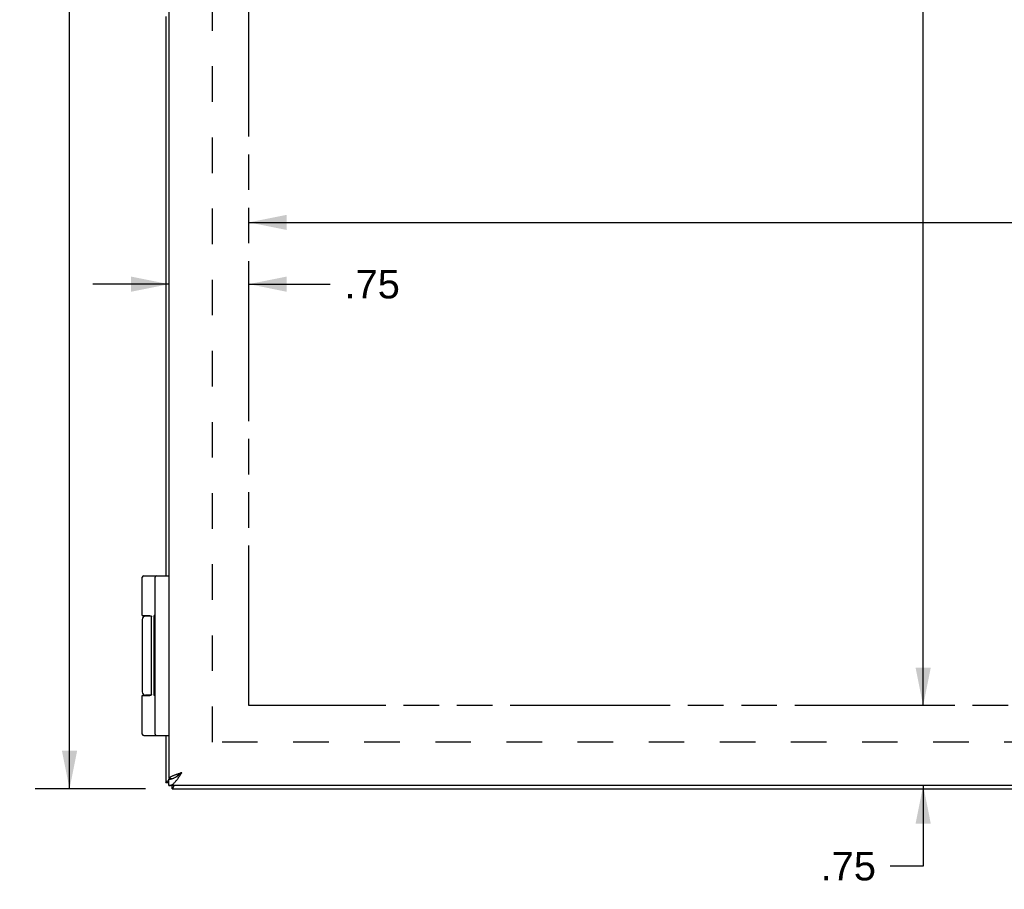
# Model space of a CAD drawing. Header units: inches. Extents: x 0 to 60.7, y 0 to 39.3.
# Tile 3 of 11: x 6.2 to 15.5, y 11.4 to 19.6. Entities that reach past the tile are written whole.
import ezdxf

# ---------------------------------------------------------------- set-up
doc = ezdxf.new("R2010")
doc.units = ezdxf.units.IN
doc.header["$LTSCALE"] = 3.339286
doc.header["$MEASUREMENT"] = 0
doc.linetypes.add('HIDDEN', pattern=[0.2, 0.1, -0.1])
doc.linetypes.add('PHANTOM', pattern=[0.8, 0.45, -0.05, 0.1, -0.05, 0.1, -0.05])
doc.layers.get('0').update_dxf_attribs({"linetype": 'CONTINUOUS'})
for name, color, linetype in [('02___PRT_ALL_AXES', 7, 'CONTINUOUS'), ('AVAIL_DOOR_SPACE', 7, 'CONTINUOUS'), ('DEFAULT_2', 8, 'HIDDEN'), ('DIMENSIONS', 7, 'CONTINUOUS')]:
    doc.layers.add(name, color=color, linetype=linetype)
doc.styles.get("Standard").update_dxf_attribs({"font": 'arial.ttf'})
doc.dimstyles.new('DIMSTYLE_1', dxfattribs={"dimtxt": 0.267857, "dimasz": 0.357143, "dimexe": 0.09, "dimexo": 0.07, "dimgap": 0.0375, "dimtad": 0, "dimtih": 1, "dimtoh": 1, "dimzin": 4, "dimdsep": 46, "dimtxsty": 'Standard', "dimblk": '_FILLED', "dimblk1": '_FILLED', "dimblk2": '_FILLED', "dimcen": 0.09, "dimazin": 1, "dimtfac": 1, "dimtofl": 0, "dimtmove": 0, "dimatfit": 3, "dimldrblk": '_FILLED', "dimfxl": 0, "dimtolj": 1, "dimtzin": 4, "dimarcsym": 0})

# ---------------------------------------------------------------- blocks, each defined once
blk = doc.blocks.new('_FILLED')
at = {"color": 0, "linetype": 'ByBlock'}
blk.add_solid([(0, 0), (-1, 0.2), (-1, -0.2)], dxfattribs=at)
blk = doc.blocks.new('*D6')
at = {"layer": 'DIMENSIONS', "color": 2, "linetype": 'Continuous'}
for p, q in [((7.3914, 28.3588), (6.3559, 28.3588)), ((6.6773, 28.3588), (6.6773, 20.6266)), ((6.6773, 12.3588), (6.6773, 20.0909)), ((7.3914, 12.3588), (6.3559, 12.3588))]:
    blk.add_line(p, q, dxfattribs=at)
at = {"layer": 'DIMENSIONS', "color": 2, "linetype": 'Continuous', "xscale": 0.3571428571, "yscale": 0.3571428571, "zscale": 0.3571428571}
for p, rotation in [((6.6773, 28.3588), 90), ((6.6773, 12.3588), 270)]:
    blk.add_blockref('_FILLED', p, dxfattribs=dict(at, rotation=rotation))
at = {"layer": 'DIMENSIONS', "color": 2, "linetype": 'Continuous', "insert": (6.6773, 20.4927), "char_height": 0.26786, "width": 0.936006, "attachment_point": 2, "line_spacing_factor": 0.9}
blk.add_mtext('16.00', dxfattribs=at)
blk = doc.blocks.new('*D16')
at = {"layer": 'DIMENSIONS', "color": 2, "linetype": 'Continuous'}
for p, q in [((14.6944, 27.5788), (14.6944, 20.6266)), ((14.6944, 13.1388), (14.6944, 20.0909))]:
    blk.add_line(p, q, dxfattribs=at)
at = {"layer": 'DIMENSIONS', "color": 2, "linetype": 'Continuous', "xscale": 0.3571428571, "yscale": 0.3571428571, "zscale": 0.3571428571}
for p, rotation in [((14.6944, 27.5788), 90), ((14.6944, 13.1388), 270)]:
    blk.add_blockref('_FILLED', p, dxfattribs=dict(at, rotation=rotation))
at = {"layer": 'DIMENSIONS', "color": 2, "linetype": 'Continuous', "insert": (14.6944, 20.4927), "char_height": 0.26786, "width": 0.936006, "attachment_point": 2, "line_spacing_factor": 0.9}
blk.add_mtext('14.44', dxfattribs=at)
blk = doc.blocks.new('*D17')
at = {"layer": 'DIMENSIONS', "color": 2, "linetype": 'Continuous'}
for p, q in [((8.3609, 17.6759), (18.0626, 17.6759)), ((25.6759, 17.6759), (19.2664, 17.6759))]:
    blk.add_line(p, q, dxfattribs=at)
at = {"layer": 'DIMENSIONS', "color": 2, "linetype": 'Continuous', "xscale": 0.3571428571, "yscale": 0.3571428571, "zscale": 0.3571428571, "rotation": 180}
blk.add_blockref('_FILLED', (8.3609, 17.6759), dxfattribs=at)
at = {"layer": 'DIMENSIONS', "color": 2, "linetype": 'Continuous', "xscale": 0.3571428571, "yscale": 0.3571428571, "zscale": 0.3571428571}
blk.add_blockref('_FILLED', (25.6759, 17.6759), dxfattribs=at)
at = {"layer": 'DIMENSIONS', "color": 2, "linetype": 'Continuous', "insert": (18.6645, 17.8099), "char_height": 0.26786, "width": 0.936006, "attachment_point": 2, "line_spacing_factor": 0.9}
blk.add_mtext('17.32', dxfattribs=at)
blk = doc.blocks.new('*D18')
at = {"layer": 'DIMENSIONS', "color": 2, "linetype": 'Continuous'}
for p, q in [((7.6109, 17.096), (6.8966, 17.096)), ((8.3609, 17.096), (9.1259, 17.096))]:
    blk.add_line(p, q, dxfattribs=at)
at = {"layer": 'DIMENSIONS', "color": 2, "linetype": 'Continuous', "xscale": 0.3571428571, "yscale": 0.3571428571, "zscale": 0.3571428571}
blk.add_blockref('_FILLED', (7.6109, 17.096), dxfattribs=at)
at = {"layer": 'DIMENSIONS', "color": 2, "linetype": 'Continuous', "xscale": 0.3571428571, "yscale": 0.3571428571, "zscale": 0.3571428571, "rotation": 180}
blk.add_blockref('_FILLED', (8.3609, 17.096), dxfattribs=at)
at = {"layer": 'DIMENSIONS', "color": 2, "linetype": 'Continuous', "insert": (9.2598, 17.2299), "char_height": 0.26786, "width": 0.519782, "attachment_point": 1, "line_spacing_factor": 0.9}
blk.add_mtext('.75', dxfattribs=at)
blk = doc.blocks.new('*D20')
at = {"layer": 'DIMENSIONS', "color": 2, "linetype": 'Continuous'}
for p, q in [((14.6944, 13.1388), (14.6944, 13.8531)), ((14.6944, 12.3888), (14.6944, 11.6324)), ((14.6944, 11.6324), (14.3851, 11.6324))]:
    blk.add_line(p, q, dxfattribs=at)
at = {"layer": 'DIMENSIONS', "color": 2, "linetype": 'Continuous', "xscale": 0.3571428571, "yscale": 0.3571428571, "zscale": 0.3571428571}
for p, rotation in [((14.6944, 13.1388), 270), ((14.6944, 12.3888), 90)]:
    blk.add_blockref('_FILLED', p, dxfattribs=dict(at, rotation=rotation))
at = {"layer": 'DIMENSIONS', "color": 2, "linetype": 'Continuous', "insert": (14.2512, 11.7663), "char_height": 0.26786, "width": 0.519782, "attachment_point": 3, "line_spacing_factor": 0.9}
blk.add_mtext('.75', dxfattribs=at)

msp = doc.modelspace()

# ---------------------------------------------------------------- linework, layer by layer
at = {"color": 3, "linetype": 'Continuous'}
for p, q in [((7.6109, 28.2638), (7.6109, 12.4538)), ((7.5814, 19.6088), (7.5814, 14.3588)), ((7.5814, 12.8588), (7.5814, 12.4188)), ((7.6119, 12.4538), (7.6109, 12.4538)), ((7.6361, 12.4521), (7.6378, 12.4538)), ((27.5509, 12.3888), (7.6109, 12.3888)), ((7.6414, 12.3588), (27.5214, 12.3588))]:
    msp.add_line(p, q, dxfattribs=at)
at = {"color": 7, "linetype": 'Continuous'}
for p, q in [((7.374, 14.3588), (7.6109, 14.3588)), ((7.4809, 12.8718), (7.4809, 14.3458)), ((7.445, 13.9788), (7.3911, 13.9788)), ((7.4465, 13.2438), (7.4465, 13.9738)), ((7.361, 13.2338), (7.4309, 13.2338)), ((7.445, 13.2388), (7.391, 13.2388)), ((7.3741, 12.8588), (7.6109, 12.8588)), ((7.5814, 12.4188), (7.6109, 12.4188)), ((7.6109, 12.3888), (7.6109, 12.4488)), ((7.6119, 12.4538), (7.6422, 12.4538)), ((7.6414, 12.3588), (7.6414, 12.3888))]:
    msp.add_line(p, q, dxfattribs=at)
for points in [[(7.361, 13.9838), (7.4309, 13.9838), (7.4315, 13.9838), (7.4321, 13.9838), (7.4327, 13.9837), (7.4332, 13.9837), (7.4338, 13.9837), (7.4343, 13.9836), (7.4348, 13.9836), (7.4353, 13.9835), (7.4358, 13.9835), (7.4362, 13.9834), (7.4366, 13.9834), (7.437, 13.9833), (7.4374, 13.9832), (7.4378, 13.9831), (7.4381, 13.983), (7.4385, 13.983), (7.4388, 13.9829), (7.4391, 13.9828), (7.4394, 13.9827), (7.4397, 13.9826), (7.4399, 13.9825), (7.4402, 13.9824), (7.4405, 13.9823), (7.4407, 13.9822), (7.441, 13.9821), (7.4412, 13.982), (7.4414, 13.9819), (7.4416, 13.9817), (7.4418, 13.9816), (7.442, 13.9815), (7.4422, 13.9814), (7.4424, 13.9813), (7.4426, 13.9812), (7.4427, 13.981), (7.4429, 13.9809), (7.4431, 13.9808), (7.4432, 13.9807), (7.4434, 13.9806), (7.4435, 13.9804), (7.4436, 13.9803), (7.4438, 13.9802), (7.4439, 13.9801), (7.444, 13.9799), (7.4441, 13.9798), (7.4443, 13.9797), (7.4444, 13.9796), (7.4445, 13.9795), (7.4446, 13.9793), (7.4447, 13.9792), (7.4448, 13.9791), (7.4449, 13.979), (7.4449, 13.9788), (7.445, 13.9787), (7.4451, 13.9786), (7.4452, 13.9785), (7.4453, 13.9784), (7.4453, 13.9782), (7.4454, 13.9781), (7.4455, 13.978), (7.4455, 13.9779), (7.4456, 13.9778), (7.4457, 13.9776), (7.4457, 13.9775), (7.4458, 13.9774), (7.4458, 13.9773), (7.4459, 13.9772), (7.4459, 13.9771), (7.446, 13.977), (7.446, 13.9768), (7.446, 13.9767), (7.4461, 13.9766), (7.4461, 13.9765), (7.4462, 13.9764), (7.4462, 13.9763), (7.4462, 13.9762), (7.4463, 13.976), (7.4463, 13.9759), (7.4463, 13.9758), (7.4463, 13.9757), (7.4464, 13.9756), (7.4464, 13.9755), (7.4464, 13.9754), (7.4464, 13.9753), (7.4464, 13.9752), (7.4465, 13.9751), (7.4465, 13.975), (7.4465, 13.9748), (7.4465, 13.9747), (7.4465, 13.9746), (7.4465, 13.9745), (7.4465, 13.9744), (7.4465, 13.9743), (7.4465, 13.9742), (7.4465, 13.9741), (7.4465, 13.974), (7.4465, 13.9739), (7.4465, 13.9738)], [(7.4465, 13.2438), (7.4465, 13.2437), (7.4465, 13.2436), (7.4465, 13.2435), (7.4465, 13.2434), (7.4465, 13.2432), (7.4465, 13.2431), (7.4465, 13.243), (7.4465, 13.2429), (7.4465, 13.2428), (7.4465, 13.2427), (7.4465, 13.2426), (7.4465, 13.2425), (7.4464, 13.2424), (7.4464, 13.2423), (7.4464, 13.2422), (7.4464, 13.2421), (7.4464, 13.242), (7.4463, 13.2418), (7.4463, 13.2417), (7.4463, 13.2416), (7.4463, 13.2415), (7.4462, 13.2414), (7.4462, 13.2413), (7.4462, 13.2412), (7.4461, 13.2411), (7.4461, 13.241), (7.446, 13.2408), (7.446, 13.2407), (7.446, 13.2406), (7.4459, 13.2405), (7.4459, 13.2404), (7.4458, 13.2403), (7.4458, 13.2402), (7.4457, 13.24), (7.4457, 13.2399), (7.4456, 13.2398), (7.4455, 13.2397), (7.4455, 13.2396), (7.4454, 13.2394), (7.4453, 13.2393), (7.4453, 13.2392), (7.4452, 13.2391), (7.4451, 13.239), (7.445, 13.2388), (7.4449, 13.2387), (7.4449, 13.2386), (7.4448, 13.2385), (7.4447, 13.2384), (7.4446, 13.2382), (7.4445, 13.2381), (7.4444, 13.238), (7.4443, 13.2379), (7.4441, 13.2377), (7.444, 13.2376), (7.4439, 13.2375), (7.4438, 13.2374), (7.4436, 13.2373), (7.4435, 13.2371), (7.4434, 13.237), (7.4432, 13.2369), (7.4431, 13.2368), (7.4429, 13.2366), (7.4427, 13.2365), (7.4426, 13.2364), (7.4424, 13.2363), (7.4422, 13.2362), (7.442, 13.2361), (7.4418, 13.2359), (7.4416, 13.2358), (7.4414, 13.2357), (7.4412, 13.2356), (7.441, 13.2355), (7.4407, 13.2354), (7.4405, 13.2353), (7.4402, 13.2352), (7.4399, 13.2351), (7.4397, 13.235), (7.4394, 13.2349), (7.4391, 13.2348), (7.4388, 13.2347), (7.4385, 13.2346), (7.4381, 13.2345), (7.4378, 13.2344), (7.4374, 13.2344), (7.437, 13.2343), (7.4366, 13.2342), (7.4362, 13.2341), (7.4358, 13.2341), (7.4353, 13.234), (7.4348, 13.234), (7.4343, 13.2339), (7.4338, 13.2339), (7.4332, 13.2339), (7.4327, 13.2338), (7.4321, 13.2338), (7.4315, 13.2338), (7.4309, 13.2338)], [(7.6109, 12.4488), (7.6155, 12.4489), (7.6201, 12.4492), (7.6247, 12.4498), (7.6293, 12.4505), (7.6339, 12.4515), (7.6386, 12.4527), (7.6432, 12.4541), (7.6478, 12.4557), (7.6524, 12.4574), (7.657, 12.4594), (7.6616, 12.4615), (7.6662, 12.4639), (7.6708, 12.4663), (7.6755, 12.469), (7.6801, 12.4718), (7.6847, 12.4747), (7.6893, 12.4777), (7.6939, 12.4809), (7.6985, 12.4841), (7.7032, 12.4875), (7.7078, 12.4909), (7.7124, 12.4944), (7.717, 12.498), (7.7216, 12.5015), (7.7263, 12.5052), (7.7309, 12.5088)], [(7.7309, 12.5088), (7.7269, 12.5063), (7.723, 12.5038), (7.7192, 12.5013), (7.7153, 12.4988), (7.7116, 12.4963), (7.7079, 12.4938), (7.7043, 12.4913), (7.7009, 12.4888), (7.6975, 12.4863), (7.6943, 12.4838), (7.6913, 12.4813), (7.6884, 12.4788), (7.6858, 12.4763), (7.6833, 12.4738)]]:
    msp.add_lwpolyline(points, dxfattribs=at)
at = {"color": 3, "linetype": 'Continuous'}
for points in [[(7.6109, 12.3888), (7.6155, 12.389), (7.6201, 12.3897), (7.6247, 12.3907), (7.6293, 12.3923), (7.6339, 12.3942), (7.6386, 12.3966), (7.6432, 12.3994), (7.6478, 12.4025), (7.6524, 12.4061), (7.657, 12.41), (7.6616, 12.4143), (7.6662, 12.4189), (7.6708, 12.4239), (7.6755, 12.4292), (7.6801, 12.4347), (7.6847, 12.4406), (7.6893, 12.4467), (7.6939, 12.453), (7.6985, 12.4595), (7.7032, 12.4662), (7.7078, 12.4731), (7.7124, 12.48), (7.717, 12.4871), (7.7216, 12.4943), (7.7263, 12.5015), (7.7309, 12.5088)], [(7.7309, 12.5088), (7.7242, 12.5067), (7.7176, 12.5046), (7.711, 12.5024), (7.7045, 12.5003), (7.6981, 12.4982), (7.6917, 12.4961), (7.6855, 12.494), (7.6794, 12.4919), (7.6735, 12.4897), (7.6678, 12.4876), (7.6622, 12.4855), (7.6569, 12.4834), (7.6517, 12.4813), (7.6469, 12.4792), (7.6423, 12.4771), (7.6379, 12.4749), (7.6339, 12.4728), (7.6301, 12.4707), (7.6266, 12.4686), (7.6235, 12.4665), (7.6207, 12.4644), (7.6182, 12.4622), (7.6161, 12.4601), (7.6144, 12.458), (7.6129, 12.4559), (7.6119, 12.4538)], [(7.5814, 12.4188), (7.5816, 12.4203), (7.5823, 12.4218), (7.5835, 12.4234), (7.5851, 12.4249), (7.5872, 12.4264), (7.5897, 12.428), (7.5927, 12.4295), (7.596, 12.431), (7.5998, 12.4326), (7.604, 12.4341), (7.6085, 12.4356), (7.6109, 12.4363)], [(7.6414, 12.3588), (7.6429, 12.359), (7.6445, 12.3597), (7.646, 12.3609), (7.6475, 12.3625), (7.6491, 12.3646), (7.6506, 12.3671), (7.6521, 12.37), (7.6537, 12.3734), (7.6552, 12.3772), (7.6567, 12.3813), (7.6583, 12.3859), (7.6592, 12.3888)]]:
    msp.add_lwpolyline(points, dxfattribs=at)
at = {"color": 7, "linetype": 'Continuous'}
for centre, radius, start, end in [((7.374, 14.3458), 0.013, 90, 180), ((7.4939, 14.3458), 0.013, 90, 180), ((7.391, 13.9488), 0.03, 90, 180), ((7.391, 13.2688), 0.03, 180, 270), ((7.374, 12.8718), 0.013, 180, 270), ((7.4939, 12.8718), 0.013, 180, 270)]:
    msp.add_arc(centre, radius, start, end, dxfattribs=at)
at = {"layer": '02___PRT_ALL_AXES', "color": 7, "linetype": 'Continuous'}
for p, q in [((7.361, 13.9838), (7.361, 14.3458)), ((7.4405, 13.9823), (7.4405, 13.9788)), ((7.4709, 13.2356), (7.4709, 13.9848)), ((7.4809, 13.9848), (7.4709, 13.9848)), ((7.4809, 13.9794), (7.4709, 13.9794)), ((7.361, 13.9488), (7.361, 13.2688)), ((7.4809, 13.8814), (7.4709, 13.8814)), ((7.4809, 13.7334), (7.4709, 13.7334)), ((7.4809, 13.4983), (7.4709, 13.4983)), ((7.4809, 13.4839), (7.4709, 13.4839)), ((7.361, 12.8718), (7.361, 13.2338)), ((7.4405, 13.2388), (7.4405, 13.2353)), ((7.4809, 13.2356), (7.4709, 13.2356))]:
    msp.add_line(p, q, dxfattribs=at)
at = {"layer": 'AVAIL_DOOR_SPACE', "color": 4, "linetype": 'PHANTOM'}
for p, q in [((8.3609, 13.1388), (8.3609, 27.5788)), ((25.6759, 13.1388), (8.3609, 13.1388))]:
    msp.add_line(p, q, dxfattribs=at)
at = {"layer": 'DEFAULT_2', "color": 8, "linetype": 'HIDDEN'}
for p, q in [((8.0191, 12.7964), (8.0191, 27.9211)), ((27.1438, 12.7964), (8.0191, 12.7964))]:
    msp.add_line(p, q, dxfattribs=at)

# ---------------------------------------------------------------- dimensions: what is measured, and where the dimension line sits
at = {"layer": 'DIMENSIONS', "color": 2, "linetype": 'Continuous'}
for base, p1, p2, angle, picture, middle in [((6.6773, 28.3588), (7.4614, 12.3588), (7.4614, 28.3588), 90, '*D6', (6.6887, 20.3573)), ((14.6944, 13.1388), (8.3609, 27.5788), (8.3609, 13.1388), 270, '*D16', (14.7058, 20.3593)), ((7.6109, 17.096), (8.3609, 13.1388), (7.6109, 12.4538), 180, '*D18', (9.5286, 17.0925)), ((14.6944, 12.3888), (8.3609, 13.1388), (7.7009, 12.3888), 270, '*D20', (14.0001, 11.6289))]:
    dim = msp.add_linear_dim(base=base, p1=p1, p2=p2, angle=angle, dimstyle='DIMSTYLE_1', dxfattribs=at)
    dim.commit()
    dim.dimension.update_dxf_attribs({"geometry": picture, "text_midpoint": middle, "dimtype": 160})
dim = msp.add_linear_dim(base=(25.6758698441, 17.6759461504), p1=(8.3608698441, 13.1387813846), p2=(25.6758698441, 13.1387813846), dimstyle='DIMSTYLE_1', dxfattribs=at)
dim.commit()
dim.dimension.update_dxf_attribs({"geometry": '*D17', "text_midpoint": (18.6743870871, 17.6744528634), "dimtype": 160})

doc.saveas('drawing.dxf')
